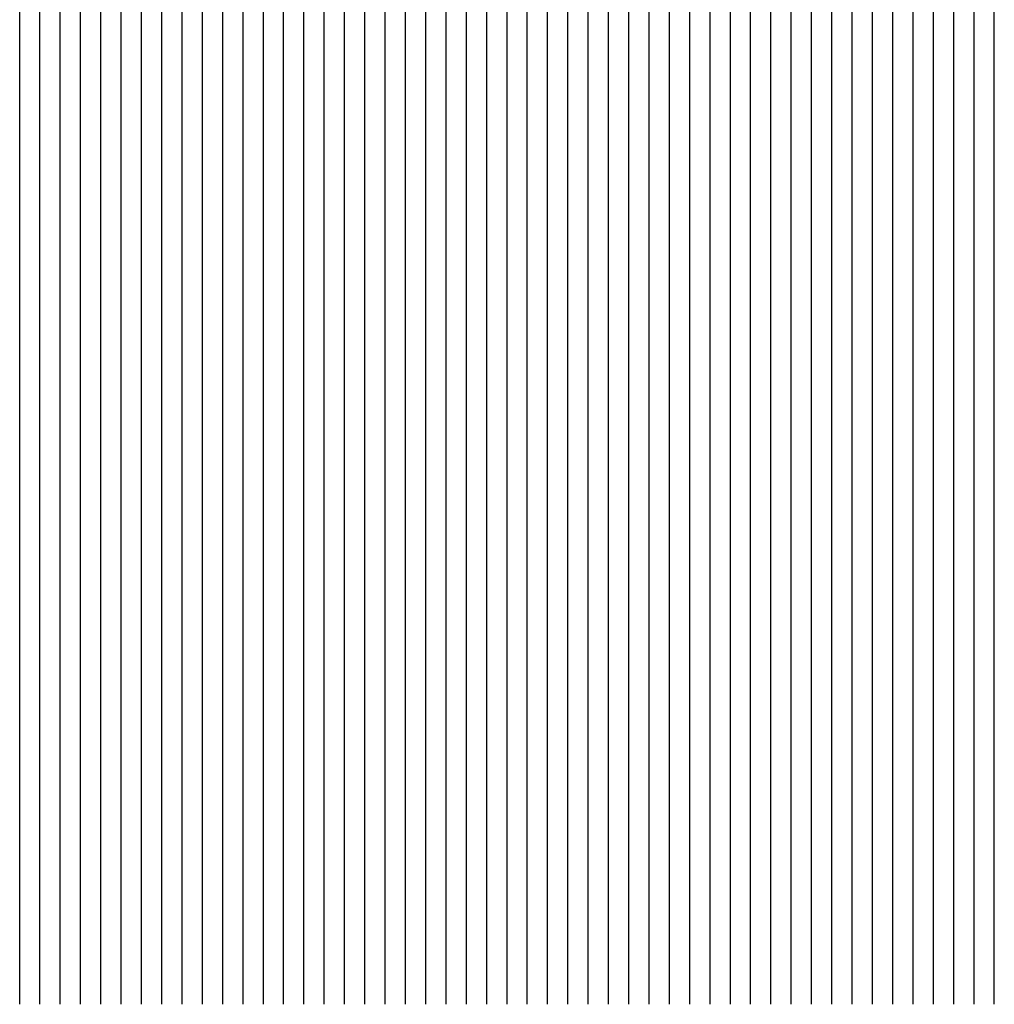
# Model space of a CAD drawing. Extents: x -170 to -146, y -97 to 97.
# Tile 1 of 8: x -170 to -146, y -97 to -73. Entities that reach past the tile are written whole.
import ezdxf

# ---------------------------------------------------------------- set-up
doc = ezdxf.new("R2010")
doc.units = 0
doc.header["$MEASUREMENT"] = 0

msp = doc.modelspace()

# ---------------------------------------------------------------- linework, layer by layer
for points in [[(-170.5, -97, 0), (-170.5, -96, 0), (-170.5, -95, 0), (-170.5, -94, 0), (-170.5, -93, 0.098), (-170.5, -92, 0.606), (-170.5, -91, 8.307), (-170.5, -90, 9.37), (-170.5, -89, 31.318), (-170.5, -88, 31.533), (-170.5, -87, 31.958), (-170.5, -86, 33.199), (-170.5, -85, 37.029), (-170.5, -84, 39.562), (-170.5, -83, 41.412), (-170.5, -82, 42.857), (-170.5, -81, 44.011), (-170.5, -80, 44.964), (-170.5, -79, 45.771), (-170.5, -78, 46.448), (-170.5, -77, 47.067), (-170.5, -76, 47.668), (-170.5, -75, 48.432), (-170.5, -74, 50.175), (-170.5, -73, 51.344), (-170.5, -72, 52.24)], [(-170, -97, -0.001), (-170, -96, 0), (-170, -95, 0), (-170, -94, 0), (-170, -93, 0.057), (-170, -92, 0.551), (-170, -91, 8.273), (-170, -90, 9.872), (-170, -89, 31.422), (-170, -88, 31.711), (-170, -87, 32.418), (-170, -86, 35.687), (-170, -85, 38.779), (-170, -84, 40.912), (-170, -83, 42.552), (-170, -82, 43.849), (-170, -81, 44.896), (-170, -80, 45.782), (-170, -79, 46.527), (-170, -78, 47.16), (-170, -77, 47.749), (-170, -76, 48.327), (-170, -75, 48.992), (-170, -74, 50.644), (-170, -73, 51.649), (-170, -72, 52.552)], [(-169.5, -97, -0.001), (-169.5, -96, -0.001), (-169.5, -95, 0), (-169.5, -94, 0), (-169.5, -93, 0.039), (-169.5, -92, 0.553), (-169.5, -91, 8.31), (-169.5, -90, 30.692), (-169.5, -89, 31.503), (-169.5, -88, 31.998), (-169.5, -87, 33.862), (-169.5, -86, 37.771), (-169.5, -85, 40.269), (-169.5, -84, 42.123), (-169.5, -83, 43.601), (-169.5, -82, 44.764), (-169.5, -81, 45.739), (-169.5, -80, 46.552), (-169.5, -79, 47.254), (-169.5, -78, 47.859), (-169.5, -77, 48.404), (-169.5, -76, 48.94), (-169.5, -75, 49.768), (-169.5, -74, 50.988), (-169.5, -73, 51.948), (-169.5, -72, 52.833)], [(-169, -97, -0.001), (-169, -96, 0), (-169, -95, 0), (-169, -94, 0), (-169, -93, 0.051), (-169, -92, 0.514), (-169, -91, 8.287), (-169, -90, 31.114), (-169, -89, 31.662), (-169, -88, 32.492), (-169, -87, 36.391), (-169, -86, 39.462), (-169, -85, 41.599), (-169, -84, 43.253), (-169, -83, 44.573), (-169, -82, 45.648), (-169, -81, 46.541), (-169, -80, 47.296), (-169, -79, 47.951), (-169, -78, 48.519), (-169, -77, 49.041), (-169, -76, 49.584), (-169, -75, 50.255), (-169, -74, 51.316), (-169, -73, 52.237), (-169, -72, 53.099)], [(-168.5, -97, -0.001), (-168.5, -96, -0.001), (-168.5, -95, 0), (-168.5, -94, 0), (-168.5, -93, 0.036), (-168.5, -92, 0.509), (-168.5, -91, 8.02), (-168.5, -90, 31.282), (-168.5, -89, 31.949), (-168.5, -88, 34.323), (-168.5, -87, 38.393), (-168.5, -86, 40.92), (-168.5, -85, 42.794), (-168.5, -84, 44.285), (-168.5, -83, 45.476), (-168.5, -82, 46.474), (-168.5, -81, 47.294), (-168.5, -80, 48.006), (-168.5, -79, 48.612), (-168.5, -78, 49.159), (-168.5, -77, 49.648), (-168.5, -76, 50.121), (-168.5, -75, 50.733), (-168.5, -74, 51.628), (-168.5, -73, 52.527), (-168.5, -72, 53.366)], [(-168, -97, -0.001), (-168, -96, -0.001), (-168, -95, 0), (-168, -94, 0), (-168, -93, 0.045), (-168, -92, 0.529), (-168, -91, 7.365), (-168, -90, 31.442), (-168, -89, 32.431), (-168, -88, 36.874), (-168, -87, 40.05), (-168, -86, 42.214), (-168, -85, 43.879), (-168, -84, 45.241), (-168, -83, 46.331), (-168, -82, 47.244), (-168, -81, 48.013), (-168, -80, 48.676), (-168, -79, 49.252), (-168, -78, 49.761), (-168, -77, 50.232), (-168, -76, 50.68), (-168, -75, 51.228), (-168, -74, 51.92), (-168, -73, 52.816), (-168, -72, 53.624)], [(-167.5, -97, 0), (-167.5, -96, -0.001), (-167.5, -95, -0.001), (-167.5, -94, -0.001), (-167.5, -93, 0.058), (-167.5, -92, 0.518), (-167.5, -91, 7.716), (-167.5, -90, 31.643), (-167.5, -89, 34.425), (-167.5, -88, 38.905), (-167.5, -87, 41.472), (-167.5, -86, 43.38), (-167.5, -85, 44.883), (-167.5, -84, 46.117), (-167.5, -83, 47.13), (-167.5, -82, 47.981), (-167.5, -81, 48.7), (-167.5, -80, 49.326), (-167.5, -79, 49.864), (-167.5, -78, 50.355), (-167.5, -77, 50.776), (-167.5, -76, 51.202), (-167.5, -75, 51.674), (-167.5, -74, 52.275), (-167.5, -73, 53.085), (-167.5, -72, 53.878)], [(-167, -97, 0), (-167, -96, 0), (-167, -95, -0.001), (-167, -94, -0.001), (-167, -93, 0.055), (-167, -92, 0.603), (-167, -91, 9.225), (-167, -90, 32.045), (-167, -89, 37.067), (-167, -88, 40.517), (-167, -87, 42.735), (-167, -86, 44.454), (-167, -85, 45.83), (-167, -84, 46.962), (-167, -83, 47.903), (-167, -82, 48.683), (-167, -81, 49.367), (-167, -80, 49.956), (-167, -79, 50.476), (-167, -78, 50.908), (-167, -77, 51.305), (-167, -76, 51.678), (-167, -75, 52.113), (-167, -74, 52.648), (-167, -73, 53.34), (-167, -72, 54.121)], [(-166.5, -97, 0), (-166.5, -96, 0), (-166.5, -95, 0), (-166.5, -94, 0), (-166.5, -93, 0.105), (-166.5, -92, 0.777), (-166.5, -91, 14.883), (-166.5, -90, 33.683), (-166.5, -89, 39.095), (-166.5, -88, 41.924), (-166.5, -87, 43.887), (-166.5, -86, 45.446), (-166.5, -85, 46.715), (-166.5, -84, 47.759), (-166.5, -83, 48.631), (-166.5, -82, 49.363), (-166.5, -81, 50.01), (-166.5, -80, 50.561), (-166.5, -79, 51.04), (-166.5, -78, 51.458), (-166.5, -77, 51.822), (-166.5, -76, 52.161), (-166.5, -75, 52.54), (-166.5, -74, 52.972), (-166.5, -73, 53.601), (-166.5, -72, 54.344)], [(-166, -97, -0.001), (-166, -96, -0.001), (-166, -95, -0.001), (-166, -94, -0.001), (-166, -93, 0.137), (-166, -92, 0.861), (-166, -91, 18.827), (-166, -90, 36.629), (-166, -89, 40.756), (-166, -88, 43.169), (-166, -87, 44.947), (-166, -86, 46.373), (-166, -85, 47.556), (-166, -84, 48.522), (-166, -83, 49.329), (-166, -82, 50.033), (-166, -81, 50.637), (-166, -80, 51.147), (-166, -79, 51.592), (-166, -78, 51.982), (-166, -77, 52.328), (-166, -76, 52.651), (-166, -75, 52.96), (-166, -74, 53.321), (-166, -73, 53.859), (-166, -72, 54.559)], [(-165.5, -97, -0.001), (-165.5, -96, -0.001), (-165.5, -95, -0.001), (-165.5, -94, 0), (-165.5, -93, 0.086), (-165.5, -92, 0.776), (-165.5, -91, 25.39), (-165.5, -90, 38.84), (-165.5, -89, 42.159), (-165.5, -88, 44.31), (-165.5, -87, 45.953), (-165.5, -86, 47.243), (-165.5, -85, 48.33), (-165.5, -84, 49.242), (-165.5, -83, 50.014), (-165.5, -82, 50.669), (-165.5, -81, 51.223), (-165.5, -80, 51.698), (-165.5, -79, 52.11), (-165.5, -78, 52.492), (-165.5, -77, 52.821), (-165.5, -76, 53.107), (-165.5, -75, 53.378), (-165.5, -74, 53.701), (-165.5, -73, 54.117), (-165.5, -72, 54.781)], [(-165, -97, -0.001), (-165, -96, 0), (-165, -95, 0), (-165, -94, 0), (-165, -93, 0.083), (-165, -92, 0.627), (-165, -91, 31.954), (-165, -90, 40.52), (-165, -89, 43.418), (-165, -88, 45.357), (-165, -87, 46.861), (-165, -86, 48.066), (-165, -85, 49.083), (-165, -84, 49.933), (-165, -83, 50.661), (-165, -82, 51.262), (-165, -81, 51.782), (-165, -80, 52.224), (-165, -79, 52.619), (-165, -78, 52.976), (-165, -77, 53.295), (-165, -76, 53.559), (-165, -75, 53.813), (-165, -74, 54.079), (-165, -73, 54.463), (-165, -72, 55.019)], [(-164.5, -97, 0), (-164.5, -96, 0), (-164.5, -95, 0), (-164.5, -94, 0), (-164.5, -93, 0.071), (-164.5, -92, 0.485), (-164.5, -91, 35.359), (-164.5, -90, 41.987), (-164.5, -89, 44.563), (-164.5, -88, 46.329), (-164.5, -87, 47.707), (-164.5, -86, 48.844), (-164.5, -85, 49.781), (-164.5, -84, 50.595), (-164.5, -83, 51.26), (-164.5, -82, 51.832), (-164.5, -81, 52.315), (-164.5, -80, 52.735), (-164.5, -79, 53.115), (-164.5, -78, 53.445), (-164.5, -77, 53.739), (-164.5, -76, 54.004), (-164.5, -75, 54.228), (-164.5, -74, 54.477), (-164.5, -73, 54.814), (-164.5, -72, 55.242)], [(-164, -97, 0), (-164, -96, 0), (-164, -95, 0), (-164, -94, 0), (-164, -93, 0.033), (-164, -92, 0.518), (-164, -91, 37.721), (-164, -90, 43.313), (-164, -89, 45.598), (-164, -88, 47.233), (-164, -87, 48.512), (-164, -86, 49.572), (-164, -85, 50.467), (-164, -84, 51.216), (-164, -83, 51.839), (-164, -82, 52.372), (-164, -81, 52.832), (-164, -80, 53.227), (-164, -79, 53.587), (-164, -78, 53.898), (-164, -77, 54.182), (-164, -76, 54.431), (-164, -75, 54.641), (-164, -74, 54.858), (-164, -73, 55.126), (-164, -72, 55.518)], [(-163.5, -97, 0), (-163.5, -96, 0), (-163.5, -95, 0), (-163.5, -94, 0), (-163.5, -93, 0.06), (-163.5, -92, 0.517), (-163.5, -91, 40.362), (-163.5, -90, 44.423), (-163.5, -89, 46.555), (-163.5, -88, 48.096), (-163.5, -87, 49.277), (-163.5, -86, 50.256), (-163.5, -85, 51.1), (-163.5, -84, 51.793), (-163.5, -83, 52.392), (-163.5, -82, 52.898), (-163.5, -81, 53.32), (-163.5, -80, 53.701), (-163.5, -79, 54.039), (-163.5, -78, 54.341), (-163.5, -77, 54.6), (-163.5, -76, 54.833), (-163.5, -75, 55.04), (-163.5, -74, 55.215), (-163.5, -73, 55.458), (-163.5, -72, 55.793)], [(-163, -97, 0), (-163, -96, 0), (-163, -95, 0), (-163, -94, 0), (-163, -93, 0.045), (-163, -92, 0.519), (-163, -91, 41.472), (-163, -90, 45.49), (-163, -89, 47.458), (-163, -88, 48.871), (-163, -87, 49.986), (-163, -86, 50.913), (-163, -85, 51.706), (-163, -84, 52.353), (-163, -83, 52.921), (-163, -82, 53.392), (-163, -81, 53.799), (-163, -80, 54.153), (-163, -79, 54.474), (-163, -78, 54.764), (-163, -77, 55.01), (-163, -76, 55.226), (-163, -75, 55.422), (-163, -74, 55.582), (-163, -73, 55.785), (-163, -72, 56.021)], [(-162.5, -97, -0.001), (-162.5, -96, 0), (-162.5, -95, 0), (-162.5, -94, 0), (-162.5, -93, 0.034), (-162.5, -92, 0.539), (-162.5, -91, 42.987), (-162.5, -90, 46.499), (-162.5, -89, 48.284), (-162.5, -88, 49.624), (-162.5, -87, 50.674), (-162.5, -86, 51.535), (-162.5, -85, 52.269), (-162.5, -84, 52.897), (-162.5, -83, 53.427), (-162.5, -82, 53.87), (-162.5, -81, 54.251), (-162.5, -80, 54.592), (-162.5, -79, 54.897), (-162.5, -78, 55.169), (-162.5, -77, 55.402), (-162.5, -76, 55.608), (-162.5, -75, 55.79), (-162.5, -74, 55.954), (-162.5, -73, 56.095), (-162.5, -72, 56.311)], [(-162, -97, 0), (-162, -96, 0), (-162, -95, 0), (-162, -94, 0), (-162, -93, 0.049), (-162, -92, 0.524), (-162, -91, 44.241), (-162, -90, 47.379), (-162, -89, 49.099), (-162, -88, 50.328), (-162, -87, 51.299), (-162, -86, 52.127), (-162, -85, 52.827), (-162, -84, 53.416), (-162, -83, 53.913), (-162, -82, 54.34), (-162, -81, 54.693), (-162, -80, 55.014), (-162, -79, 55.303), (-162, -78, 55.56), (-162, -77, 55.782), (-162, -76, 55.973), (-162, -75, 56.151), (-162, -74, 56.31), (-162, -73, 56.446), (-162, -72, 56.607)], [(-161.5, -97, 0), (-161.5, -96, 0), (-161.5, -95, 0), (-161.5, -94, 0), (-161.5, -93, 0.043), (-161.5, -92, 0.517), (-161.5, -91, 45.008), (-161.5, -90, 48.22), (-161.5, -89, 49.843), (-161.5, -88, 50.987), (-161.5, -87, 51.91), (-161.5, -86, 52.693), (-161.5, -85, 53.349), (-161.5, -84, 53.911), (-161.5, -83, 54.382), (-161.5, -82, 54.779), (-161.5, -81, 55.107), (-161.5, -80, 55.412), (-161.5, -79, 55.694), (-161.5, -78, 55.94), (-161.5, -77, 56.15), (-161.5, -76, 56.335), (-161.5, -75, 56.498), (-161.5, -74, 56.654), (-161.5, -73, 56.783), (-161.5, -72, 56.894)], [(-161, -97, 0), (-161, -96, 0), (-161, -95, 0), (-161, -94, 0), (-161, -93, 0.036), (-161, -92, 0.517), (-161, -91, 46.292), (-161, -90, 49.013), (-161, -89, 50.506), (-161, -88, 51.614), (-161, -87, 52.488), (-161, -86, 53.233), (-161, -85, 53.861), (-161, -84, 54.393), (-161, -83, 54.826), (-161, -82, 55.21), (-161, -81, 55.521), (-161, -80, 55.826), (-161, -79, 56.087), (-161, -78, 56.317), (-161, -77, 56.51), (-161, -76, 56.685), (-161, -75, 56.853), (-161, -74, 56.99), (-161, -73, 57.11), (-161, -72, 57.214)], [(-160.5, -97, 0), (-160.5, -96, 0), (-160.5, -95, 0), (-160.5, -94, 0), (-160.5, -93, 0.053), (-160.5, -92, 0.517), (-160.5, -91, 47.196), (-160.5, -90, 49.737), (-160.5, -89, 51.152), (-160.5, -88, 52.221), (-160.5, -87, 53.056), (-160.5, -86, 53.75), (-160.5, -85, 54.345), (-160.5, -84, 54.861), (-160.5, -83, 55.288), (-160.5, -82, 55.634), (-160.5, -81, 55.951), (-160.5, -80, 56.237), (-160.5, -79, 56.484), (-160.5, -78, 56.711), (-160.5, -77, 56.872), (-160.5, -76, 57.052), (-160.5, -75, 57.204), (-160.5, -74, 57.331), (-160.5, -73, 57.443), (-160.5, -72, 57.54)], [(-160, -97, 0), (-160, -96, 0), (-160, -95, 0), (-160, -94, 0), (-160, -93, 0.039), (-160, -92, 0.523), (-160, -91, 47.84), (-160, -90, 50.431), (-160, -89, 51.777), (-160, -88, 52.783), (-160, -87, 53.591), (-160, -86, 54.272), (-160, -85, 54.862), (-160, -84, 55.359), (-160, -83, 55.764), (-160, -82, 56.109), (-160, -81, 56.437), (-160, -80, 56.717), (-160, -79, 56.899), (-160, -78, 57.121), (-160, -77, 57.323), (-160, -76, 57.461), (-160, -75, 57.623), (-160, -74, 57.719), (-160, -73, 57.775), (-160, -72, 57.859)], [(-159.5, -97, 0), (-159.5, -96, 0), (-159.5, -95, 0), (-159.5, -94, 0), (-159.5, -93, 0.041), (-159.5, -92, 0.534), (-159.5, -91, 48.802), (-159.5, -90, 51.09), (-159.5, -89, 52.365), (-159.5, -88, 53.341), (-159.5, -87, 54.124), (-159.5, -86, 54.841), (-159.5, -85, 55.454), (-159.5, -84, 55.957), (-159.5, -83, 56.401), (-159.5, -82, 56.725), (-159.5, -81, 57.017), (-159.5, -80, 57.24), (-159.5, -79, 57.533), (-159.5, -78, 57.744), (-159.5, -77, 57.837), (-159.5, -76, 58.007), (-159.5, -75, 58.155), (-159.5, -74, 58.12), (-159.5, -73, 58.16), (-159.5, -72, 58.181)], [(-159, -97, 0), (-159, -96, 0), (-159, -95, 0), (-159, -94, 0), (-159, -93, 0.054), (-159, -92, 0.505), (-159, -91, 49.46), (-159, -90, 51.706), (-159, -89, 52.959), (-159, -88, 53.895), (-159, -87, 54.769), (-159, -86, 55.734), (-159, -85, 56.544), (-159, -84, 57.244), (-159, -83, 57.707), (-159, -82, 58.046), (-159, -81, 58.3), (-159, -80, 58.519), (-159, -79, 58.707), (-159, -78, 58.865), (-159, -77, 58.963), (-159, -76, 59.03), (-159, -75, 58.963), (-159, -74, 58.835), (-159, -73, 58.732), (-159, -72, 58.516)], [(-158.5, -97, 0), (-158.5, -96, 0), (-158.5, -95, 0), (-158.5, -94, 0), (-158.5, -93, 0.049), (-158.5, -92, 0.597), (-158.5, -91, 49.951), (-158.5, -90, 52.308), (-158.5, -89, 53.524), (-158.5, -88, 54.53), (-158.5, -87, 56.977), (-158.5, -86, 58.015), (-158.5, -85, 58.457), (-158.5, -84, 58.764), (-158.5, -83, 58.995), (-158.5, -82, 59.222), (-158.5, -81, 59.393), (-158.5, -80, 59.544), (-158.5, -79, 59.696), (-158.5, -78, 59.789), (-158.5, -77, 59.857), (-158.5, -76, 59.908), (-158.5, -75, 59.807), (-158.5, -74, 59.604), (-158.5, -73, 59.292), (-158.5, -72, 58.908)], [(-158, -97, 0), (-158, -96, 0), (-158, -95, 0), (-158, -94, 0.001), (-158, -93, 0.116), (-158, -92, 0.811), (-158, -91, 50.93), (-158, -90, 52.871), (-158, -89, 54.074), (-158, -88, 57.358), (-158, -87, 58.678), (-158, -86, 59.112), (-158, -85, 59.412), (-158, -84, 59.655), (-158, -83, 59.83), (-158, -82, 60.003), (-158, -81, 60.17), (-158, -80, 60.273), (-158, -79, 60.389), (-158, -78, 60.486), (-158, -77, 60.54), (-158, -76, 60.549), (-158, -75, 60.455), (-158, -74, 60.24), (-158, -73, 59.833), (-158, -72, 59.398)], [(-157.5, -97, 0), (-157.5, -96, 0), (-157.5, -95, 0), (-157.5, -94, 0), (-157.5, -93, 0.145), (-157.5, -92, 0.945), (-157.5, -91, 51.429), (-157.5, -90, 53.422), (-157.5, -89, 55.469), (-157.5, -88, 58.801), (-157.5, -87, 59.474), (-157.5, -86, 59.865), (-157.5, -85, 60.122), (-157.5, -84, 60.313), (-157.5, -83, 60.46), (-157.5, -82, 60.62), (-157.5, -81, 60.75), (-157.5, -80, 60.849), (-157.5, -79, 60.939), (-157.5, -78, 61.028), (-157.5, -77, 61.056), (-157.5, -76, 61.069), (-157.5, -75, 61.024), (-157.5, -74, 60.757), (-157.5, -73, 60.335), (-157.5, -72, 59.816)], [(-157, -97, 0), (-157, -96, 0), (-157, -95, 0), (-157, -94, 0), (-157, -93, 0.105), (-157, -92, 0.884), (-157, -91, 51.953), (-157, -90, 53.993), (-157, -89, 58.267), (-157, -88, 59.481), (-157, -87, 60.071), (-157, -86, 60.413), (-157, -85, 60.621), (-157, -84, 60.787), (-157, -83, 60.94), (-157, -82, 61.064), (-157, -81, 61.184), (-157, -80, 61.289), (-157, -79, 61.357), (-157, -78, 61.429), (-157, -77, 61.476), (-157, -76, 61.491), (-157, -75, 61.407), (-157, -74, 61.184), (-157, -73, 60.792), (-157, -72, 60.141)], [(-156.5, -97, -0.001), (-156.5, -96, 0), (-156.5, -95, 0), (-156.5, -94, 0), (-156.5, -93, 0.09), (-156.5, -92, 0.682), (-156.5, -91, 52.733), (-156.5, -90, 54.566), (-156.5, -89, 59.026), (-156.5, -88, 60.004), (-156.5, -87, 60.509), (-156.5, -86, 60.804), (-156.5, -85, 61.008), (-156.5, -84, 61.161), (-156.5, -83, 61.298), (-156.5, -82, 61.413), (-156.5, -81, 61.52), (-156.5, -80, 61.612), (-156.5, -79, 61.667), (-156.5, -78, 61.741), (-156.5, -77, 61.795), (-156.5, -76, 61.787), (-156.5, -75, 61.725), (-156.5, -74, 61.574), (-156.5, -73, 61.129), (-156.5, -72, 60.459)], [(-156, -97, -0.001), (-156, -96, -0.001), (-156, -95, 0), (-156, -94, 0), (-156, -93, 0.075), (-156, -92, 0.495), (-156, -91, 53.033), (-156, -90, 55.465), (-156, -89, 59.548), (-156, -88, 60.368), (-156, -87, 60.831), (-156, -86, 61.111), (-156, -85, 61.305), (-156, -84, 61.415), (-156, -83, 61.555), (-156, -82, 61.677), (-156, -81, 61.747), (-156, -80, 61.831), (-156, -79, 61.909), (-156, -78, 61.971), (-156, -77, 61.995), (-156, -76, 62.016), (-156, -75, 61.977), (-156, -74, 61.803), (-156, -73, 61.424), (-156, -72, 60.765)], [(-155.5, -97, -0.001), (-155.5, -96, -0.001), (-155.5, -95, 0), (-155.5, -94, 0), (-155.5, -93, 0.066), (-155.5, -92, 0.628), (-155.5, -91, 53.512), (-155.5, -90, 57.533), (-155.5, -89, 59.856), (-155.5, -88, 60.602), (-155.5, -87, 61.053), (-155.5, -86, 61.304), (-155.5, -85, 61.445), (-155.5, -84, 61.559), (-155.5, -83, 61.705), (-155.5, -82, 61.757), (-155.5, -81, 61.838), (-155.5, -80, 61.957), (-155.5, -79, 62.017), (-155.5, -78, 62.062), (-155.5, -77, 62.113), (-155.5, -76, 62.14), (-155.5, -75, 62.078), (-155.5, -74, 61.946), (-155.5, -73, 61.681), (-155.5, -72, 60.923)], [(-155, -97, -0.001), (-155, -96, 0), (-155, -95, 0), (-155, -94, 0), (-155, -93, 0.114), (-155, -92, 0.826), (-155, -91, 54.256), (-155, -90, 58.254), (-155, -89, 60.035), (-155, -88, 60.736), (-155, -87, 61.099), (-155, -86, 61.321), (-155, -85, 61.457), (-155, -84, 61.577), (-155, -83, 61.689), (-155, -82, 61.779), (-155, -81, 61.873), (-155, -80, 61.936), (-155, -79, 62.017), (-155, -78, 62.085), (-155, -77, 62.11), (-155, -76, 62.132), (-155, -75, 62.105), (-155, -74, 61.989), (-155, -73, 61.696), (-155, -72, 61.009)], [(-154.5, -97, 0), (-154.5, -96, 0), (-154.5, -95, 0), (-154.5, -94, 0), (-154.5, -93, 0.129), (-154.5, -92, 0.863), (-154.5, -91, 54.589), (-154.5, -90, 58.546), (-154.5, -89, 60.116), (-154.5, -88, 60.677), (-154.5, -87, 61.044), (-154.5, -86, 61.288), (-154.5, -85, 61.42), (-154.5, -84, 61.54), (-154.5, -83, 61.616), (-154.5, -82, 61.734), (-154.5, -81, 61.831), (-154.5, -80, 61.885), (-154.5, -79, 61.961), (-154.5, -78, 62.028), (-154.5, -77, 62.069), (-154.5, -76, 62.087), (-154.5, -75, 62.073), (-154.5, -74, 61.991), (-154.5, -73, 61.68), (-154.5, -72, 61.098)], [(-154, -97, 0), (-154, -96, 0), (-154, -95, 0), (-154, -94, 0), (-154, -93, 0.085), (-154, -92, 0.759), (-154, -91, 55.116), (-154, -90, 58.689), (-154, -89, 59.967), (-154, -88, 60.606), (-154, -87, 61.043), (-154, -86, 61.241), (-154, -85, 61.397), (-154, -84, 61.521), (-154, -83, 61.611), (-154, -82, 61.76), (-154, -81, 61.853), (-154, -80, 61.899), (-154, -79, 62.027), (-154, -78, 62.1), (-154, -77, 62.143), (-154, -76, 62.148), (-154, -75, 62.182), (-154, -74, 62.04), (-154, -73, 61.742), (-154, -72, 61.151)], [(-153.5, -97, 0), (-153.5, -96, 0), (-153.5, -95, 0), (-153.5, -94, 0), (-153.5, -93, 0.077), (-153.5, -92, 0.572), (-153.5, -91, 55.63), (-153.5, -90, 58.606), (-153.5, -89, 59.819), (-153.5, -88, 60.655), (-153.5, -87, 61.071), (-153.5, -86, 61.355), (-153.5, -85, 61.53), (-153.5, -84, 61.661), (-153.5, -83, 61.817), (-153.5, -82, 61.961), (-153.5, -81, 62.054), (-153.5, -80, 62.134), (-153.5, -79, 62.214), (-153.5, -78, 62.3), (-153.5, -77, 62.387), (-153.5, -76, 62.353), (-153.5, -75, 62.313), (-153.5, -74, 62.088), (-153.5, -73, 61.742), (-153.5, -72, 61.255)], [(-153, -97, -0.001), (-153, -96, -0.001), (-153, -95, 0), (-153, -94, 0), (-153, -93, 0.049), (-153, -92, 0.499), (-153, -91, 55.946), (-153, -90, 58.464), (-153, -89, 59.831), (-153, -88, 60.761), (-153, -87, 61.326), (-153, -86, 61.642), (-153, -85, 61.844), (-153, -84, 61.981), (-153, -83, 62.114), (-153, -82, 62.197), (-153, -81, 62.355), (-153, -80, 62.464), (-153, -79, 62.498), (-153, -78, 62.611), (-153, -77, 62.666), (-153, -76, 62.646), (-153, -75, 62.578), (-153, -74, 62.371), (-153, -73, 61.966), (-153, -72, 61.437)], [(-152.5, -97, -0.001), (-152.5, -96, -0.001), (-152.5, -95, -0.001), (-152.5, -94, -0.001), (-152.5, -93, 0.032), (-152.5, -92, 0.505), (-152.5, -91, 56.495), (-152.5, -90, 58.374), (-152.5, -89, 60.111), (-152.5, -88, 61.135), (-152.5, -87, 61.744), (-152.5, -86, 62.043), (-152.5, -85, 62.28), (-152.5, -84, 62.464), (-152.5, -83, 62.615), (-152.5, -82, 62.747), (-152.5, -81, 62.909), (-152.5, -80, 63.002), (-152.5, -79, 63.103), (-152.5, -78, 63.176), (-152.5, -77, 63.213), (-152.5, -76, 63.228), (-152.5, -75, 63.108), (-152.5, -74, 62.8), (-152.5, -73, 62.386), (-152.5, -72, 61.858)], [(-152, -97, 0), (-152, -96, -0.001), (-152, -95, -0.001), (-152, -94, -0.001), (-152, -93, 0.051), (-152, -92, 0.507), (-152, -91, 56.845), (-152, -90, 58.536), (-152, -89, 60.58), (-152, -88, 61.784), (-152, -87, 62.365), (-152, -86, 62.695), (-152, -85, 62.919), (-152, -84, 63.092), (-152, -83, 63.228), (-152, -82, 63.359), (-152, -81, 63.474), (-152, -80, 63.546), (-152, -79, 63.627), (-152, -78, 63.701), (-152, -77, 63.702), (-152, -76, 63.685), (-152, -75, 63.59), (-152, -74, 63.28), (-152, -73, 62.825), (-152, -72, 62.276)], [(-151.5, -97, 0), (-151.5, -96, 0), (-151.5, -95, 0), (-151.5, -94, -0.001), (-151.5, -93, 0.036), (-151.5, -92, 0.521), (-151.5, -91, 57.126), (-151.5, -90, 58.806), (-151.5, -89, 61.469), (-151.5, -88, 62.438), (-151.5, -87, 62.95), (-151.5, -86, 63.261), (-151.5, -85, 63.433), (-151.5, -84, 63.579), (-151.5, -83, 63.713), (-151.5, -82, 63.804), (-151.5, -81, 63.896), (-151.5, -80, 63.978), (-151.5, -79, 64.028), (-151.5, -78, 64.085), (-151.5, -77, 64.105), (-151.5, -76, 64.082), (-151.5, -75, 63.974), (-151.5, -74, 63.706), (-151.5, -73, 63.274), (-151.5, -72, 62.613)], [(-151, -97, 0), (-151, -96, 0), (-151, -95, 0), (-151, -94, 0), (-151, -93, 0.034), (-151, -92, 0.512), (-151, -91, 57.573), (-151, -90, 59.34), (-151, -89, 62.122), (-151, -88, 62.951), (-151, -87, 63.413), (-151, -86, 63.676), (-151, -85, 63.837), (-151, -84, 63.966), (-151, -83, 64.074), (-151, -82, 64.159), (-151, -81, 64.244), (-151, -80, 64.308), (-151, -79, 64.351), (-151, -78, 64.378), (-151, -77, 64.421), (-151, -76, 64.377), (-151, -75, 64.276), (-151, -74, 64.074), (-151, -73, 63.612), (-151, -72, 62.907)], [(-150.5, -97, -0.001), (-150.5, -96, 0), (-150.5, -95, 0), (-150.5, -94, 0), (-150.5, -93, 0.046), (-150.5, -92, 0.479), (-150.5, -91, 57.833), (-150.5, -90, 60.287), (-150.5, -89, 62.628), (-150.5, -88, 63.336), (-150.5, -87, 63.75), (-150.5, -86, 63.997), (-150.5, -85, 64.146), (-150.5, -84, 64.256), (-150.5, -83, 64.355), (-150.5, -82, 64.43), (-150.5, -81, 64.503), (-150.5, -80, 64.556), (-150.5, -79, 64.596), (-150.5, -78, 64.628), (-150.5, -77, 64.639), (-150.5, -76, 64.602), (-150.5, -75, 64.529), (-150.5, -74, 64.338), (-150.5, -73, 63.894), (-150.5, -72, 63.147)], [(-150, -97, -0.001), (-150, -96, 0), (-150, -95, 0), (-150, -94, 0), (-150, -93, 0.021), (-150, -92, 0.494), (-150, -91, 58.148), (-150, -90, 61.365), (-150, -89, 62.965), (-150, -88, 63.605), (-150, -87, 64.017), (-150, -86, 64.258), (-150, -85, 64.384), (-150, -84, 64.477), (-150, -83, 64.568), (-150, -82, 64.643), (-150, -81, 64.7), (-150, -80, 64.746), (-150, -79, 64.792), (-150, -78, 64.807), (-150, -77, 64.808), (-150, -76, 64.799), (-150, -75, 64.708), (-150, -74, 64.51), (-150, -73, 64.162), (-150, -72, 63.367)], [(-149.5, -97, -0.001), (-149.5, -96, -0.001), (-149.5, -95, 0), (-149.5, -94, 0), (-149.5, -93, 0.035), (-149.5, -92, 0.503), (-149.5, -91, 58.601), (-149.5, -90, 61.804), (-149.5, -89, 63.18), (-149.5, -88, 63.841), (-149.5, -87, 64.221), (-149.5, -86, 64.413), (-149.5, -85, 64.55), (-149.5, -84, 64.643), (-149.5, -83, 64.709), (-149.5, -82, 64.777), (-149.5, -81, 64.828), (-149.5, -80, 64.877), (-149.5, -79, 64.892), (-149.5, -78, 64.908), (-149.5, -77, 64.928), (-149.5, -76, 64.892), (-149.5, -75, 64.81), (-149.5, -74, 64.649), (-149.5, -73, 64.289), (-149.5, -72, 63.548)], [(-149, -97, -0.001), (-149, -96, -0.001), (-149, -95, 0), (-149, -94, 0), (-149, -93, 0.056), (-149, -92, 0.483), (-149, -91, 58.823), (-149, -90, 62.017), (-149, -89, 63.35), (-149, -88, 63.945), (-149, -87, 64.284), (-149, -86, 64.477), (-149, -85, 64.625), (-149, -84, 64.676), (-149, -83, 64.75), (-149, -82, 64.824), (-149, -81, 64.856), (-149, -80, 64.904), (-149, -79, 64.915), (-149, -78, 64.935), (-149, -77, 64.934), (-149, -76, 64.914), (-149, -75, 64.852), (-149, -74, 64.664), (-149, -73, 64.308), (-149, -72, 63.644)], [(-148.5, -97, -0.001), (-148.5, -96, -0.001), (-148.5, -95, -0.001), (-148.5, -94, 0), (-148.5, -93, 0.029), (-148.5, -92, 0.519), (-148.5, -91, 59.116), (-148.5, -90, 62.178), (-148.5, -89, 63.343), (-148.5, -88, 63.916), (-148.5, -87, 64.25), (-148.5, -86, 64.45), (-148.5, -85, 64.571), (-148.5, -84, 64.636), (-148.5, -83, 64.713), (-148.5, -82, 64.755), (-148.5, -81, 64.801), (-148.5, -80, 64.857), (-148.5, -79, 64.853), (-148.5, -78, 64.874), (-148.5, -77, 64.896), (-148.5, -76, 64.88), (-148.5, -75, 64.793), (-148.5, -74, 64.6), (-148.5, -73, 64.278), (-148.5, -72, 63.611)], [(-148, -97, -0.001), (-148, -96, -0.001), (-148, -95, -0.001), (-148, -94, -0.001), (-148, -93, 0.06), (-148, -92, 0.525), (-148, -91, 59.608), (-148, -90, 62.141), (-148, -89, 63.231), (-148, -88, 63.825), (-148, -87, 64.167), (-148, -86, 64.376), (-148, -85, 64.46), (-148, -84, 64.566), (-148, -83, 64.641), (-148, -82, 64.666), (-148, -81, 64.707), (-148, -80, 64.759), (-148, -79, 64.787), (-148, -78, 64.79), (-148, -77, 64.798), (-148, -76, 64.812), (-148, -75, 64.707), (-148, -74, 64.537), (-148, -73, 64.195), (-148, -72, 63.55)], [(-147.5, -97, -0.001), (-147.5, -96, -0.001), (-147.5, -95, -0.001), (-147.5, -94, -0.001), (-147.5, -93, 0.06), (-147.5, -92, 0.531), (-147.5, -91, 59.342), (-147.5, -90, 62.034), (-147.5, -89, 63.069), (-147.5, -88, 63.779), (-147.5, -87, 64.138), (-147.5, -86, 64.32), (-147.5, -85, 64.414), (-147.5, -84, 64.548), (-147.5, -83, 64.613), (-147.5, -82, 64.639), (-147.5, -81, 64.735), (-147.5, -80, 64.787), (-147.5, -79, 64.8), (-147.5, -78, 64.815), (-147.5, -77, 64.877), (-147.5, -76, 64.857), (-147.5, -75, 64.743), (-147.5, -74, 64.591), (-147.5, -73, 64.106), (-147.5, -72, 63.51)], [(-147, -97, -0.001), (-147, -96, 0), (-147, -95, 0), (-147, -94, 0), (-147, -93, 0.077), (-147, -92, 0.667), (-147, -91, 38.223), (-147, -90, 61.867), (-147, -89, 63.022), (-147, -88, 63.843), (-147, -87, 64.165), (-147, -86, 64.411), (-147, -85, 64.584), (-147, -84, 64.7), (-147, -83, 64.758), (-147, -82, 64.838), (-147, -81, 64.898), (-147, -80, 64.968), (-147, -79, 65), (-147, -78, 65.002), (-147, -77, 65.02), (-147, -76, 65.006), (-147, -75, 64.942), (-147, -74, 64.667), (-147, -73, 64.073), (-147, -72, 63.587)], [(-146.5, -97, -0.001), (-146.5, -96, -0.001), (-146.5, -95, -0.001), (-146.5, -94, -0.001), (-146.5, -93, 0.119), (-146.5, -92, 0.854), (-146.5, -91, 38.044), (-146.5, -90, 61.88), (-146.5, -89, 63.188), (-146.5, -88, 63.975), (-146.5, -87, 64.431), (-146.5, -86, 64.692), (-146.5, -85, 64.821), (-146.5, -84, 64.92), (-146.5, -83, 65.043), (-146.5, -82, 65.124), (-146.5, -81, 65.133), (-146.5, -80, 65.228), (-146.5, -79, 65.272), (-146.5, -78, 65.284), (-146.5, -77, 65.283), (-146.5, -76, 65.255), (-146.5, -75, 65.169), (-146.5, -74, 64.876), (-146.5, -73, 64.328), (-146.5, -72, 63.799)]]:
    msp.add_polyline3d(points)

doc.saveas('drawing.dxf')
